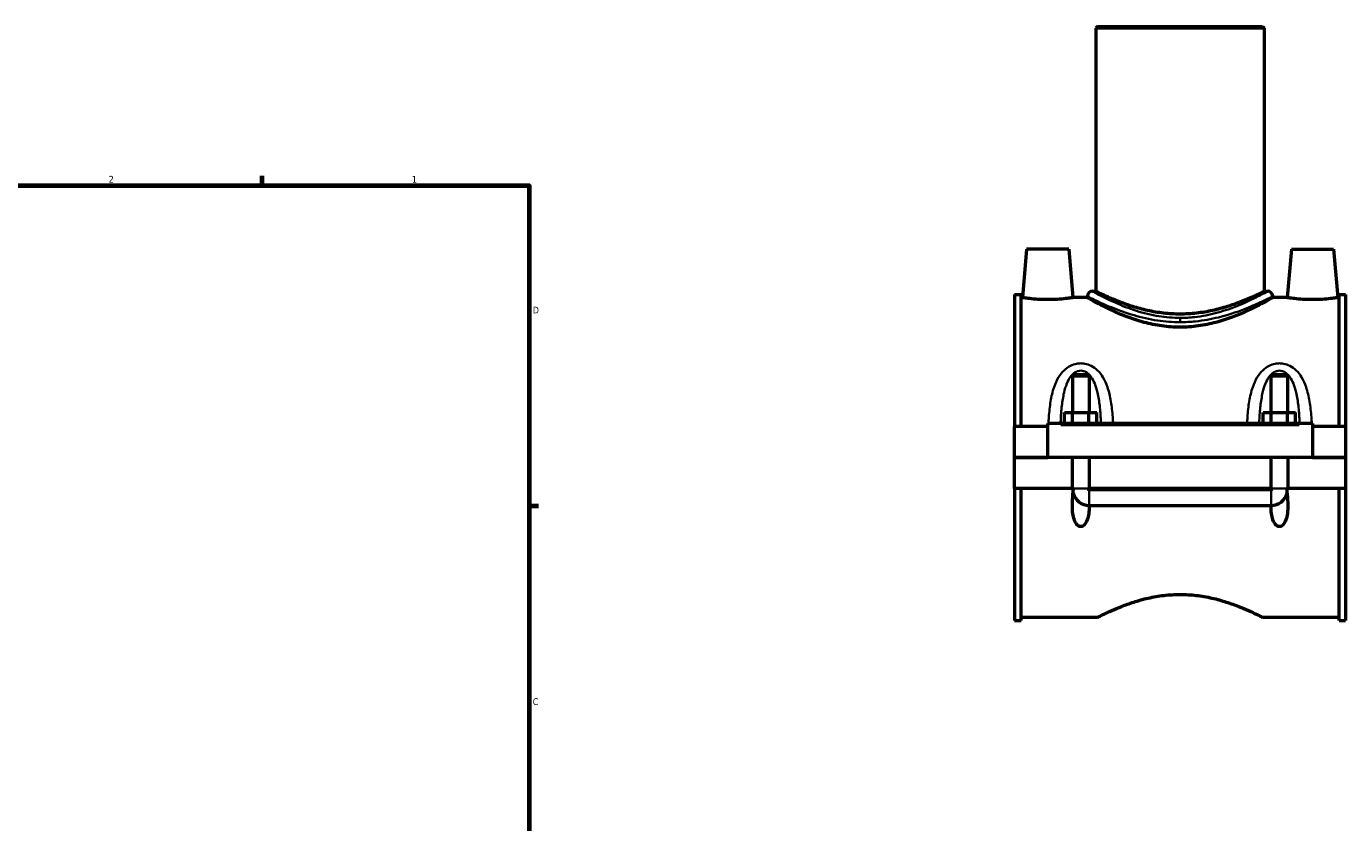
# Model space of a CAD drawing. Header units: inches. Extents: x -0.9 to 53.8, y -0.2 to 48.9.
# Tile 7 of 8: x 26.4 to 45, y 12.1 to 23.2. Entities that reach past the tile are written whole.
import ezdxf

# ---------------------------------------------------------------- set-up
doc = ezdxf.new("R2010")
doc.units = ezdxf.units.IN
doc.header["$MEASUREMENT"] = 0
for name, color, linetype, lineweight in [('Border (ANSI)', 7, 'Continuous', 70), ('Visible (ANSI)', 7, 'Continuous', 50), ('Visible Narrow (ANSI)', 7, 'Continuous', 35)]:
    doc.layers.add(name, color=color, linetype=linetype, lineweight=lineweight)
doc.styles.add('Note Text (ANSI)', font='tahoma.ttf')

# ---------------------------------------------------------------- blocks, each defined once
blk = doc.blocks.new('Borders Default Border')
at = {"layer": 'Border (ANSI)'}
for p, q in [((29.75, 21), (29.75, 21.134)), ((33.5, 16.5), (33.634, 16.5))]:
    blk.add_line(p, q, dxfattribs=at)
at = {"layer": 'Border (ANSI)', "flags": 128}
blk.add_lwpolyline([(0.5, 1), (0.5, 21), (33.5, 21), (33.5, 1), (0.5, 1)], dxfattribs=at)
at = {"layer": 'Border (ANSI)', "color": 5, "true_color": 0x0000ff, "char_height": 0.0945, "attachment_point": 7, "style": 'Note Text (ANSI)'}
for s, insert in [('2', (27.596, 21.04)), ('1', (31.854, 21.04)), ('D', (33.553, 19.203)), ('C', (33.552, 13.701))]:
    blk.add_mtext(s, dxfattribs=dict(at, insert=insert))

msp = doc.modelspace()

# ---------------------------------------------------------------- linework, layer by layer
at = {"layer": 'Visible (ANSI)'}
for p, q in [((41.484, 23.235), (41.461, 23.211)), ((43.827, 23.211), (41.461, 23.211)), ((41.461, 23.211), (41.461, 19.515)), ((41.484, 23.235), (43.803, 23.235)), ((43.803, 23.235), (43.827, 23.211)), ((43.827, 23.211), (43.827, 19.515)), ((40.488, 20.106), (40.429, 19.425)), ((41.079, 20.106), (40.488, 20.106)), ((41.079, 20.106), (41.139, 19.425)), ((44.208, 20.106), (44.149, 19.425)), ((44.208, 20.106), (44.799, 20.106)), ((44.799, 20.106), (44.859, 19.425)), ((40.319, 19.47), (40.319, 17.615)), ((40.319, 19.47), (40.412, 19.47)), ((40.412, 17.615), (40.412, 19.47)), ((41.413, 19.515), (41.461, 19.515)), ((43.827, 19.515), (43.874, 19.515)), ((44.876, 17.615), (44.876, 19.47)), ((44.876, 19.47), (44.969, 19.47)), ((44.969, 19.47), (44.969, 17.615)), ((40.429, 19.425), (40.412, 19.425)), ((41.342, 19.425), (41.139, 19.425)), ((41.342, 19.444), (41.342, 19.425)), ((43.945, 19.444), (43.945, 19.425)), ((44.149, 19.425), (43.945, 19.425)), ((44.876, 19.425), (44.859, 19.425)), ((41.154, 18.345), (41.131, 18.321)), ((41.154, 18.345), (41.343, 18.345)), ((41.343, 18.345), (41.367, 18.321)), ((43.944, 18.345), (43.921, 18.321)), ((43.944, 18.345), (44.133, 18.345)), ((44.133, 18.345), (44.157, 18.321)), ((41.367, 18.321), (41.131, 18.321)), ((41.131, 18.321), (41.131, 17.812)), ((41.367, 18.321), (41.367, 17.812)), ((44.157, 18.321), (43.921, 18.321)), ((43.921, 17.812), (43.921, 18.321)), ((44.157, 17.812), (44.157, 18.321)), ((41.021, 17.655), (41.021, 17.812)), ((41.021, 17.812), (41.135, 17.812)), ((41.135, 17.655), (41.135, 17.812)), ((41.135, 17.812), (41.362, 17.812)), ((41.362, 17.655), (41.362, 17.812)), ((41.362, 17.812), (41.476, 17.812)), ((41.476, 17.655), (41.476, 17.812)), ((43.811, 17.655), (43.811, 17.812)), ((43.811, 17.812), (43.925, 17.812)), ((43.925, 17.655), (43.925, 17.812)), ((43.925, 17.812), (44.152, 17.812)), ((44.152, 17.655), (44.152, 17.812)), ((44.152, 17.812), (44.266, 17.812)), ((44.266, 17.655), (44.266, 17.812)), ((40.784, 17.615), (40.319, 17.615)), ((40.319, 17.181), (40.319, 17.615)), ((40.784, 17.635), (40.784, 17.655)), ((44.504, 17.655), (40.784, 17.655)), ((40.784, 17.181), (40.784, 17.635)), ((44.504, 17.655), (44.504, 17.635)), ((44.504, 17.635), (44.504, 17.181)), ((44.969, 17.615), (44.504, 17.615)), ((44.969, 17.615), (44.969, 17.181)), ((40.319, 17.181), (40.784, 17.181)), ((40.319, 16.742), (40.319, 17.177)), ((41.131, 17.177), (40.319, 17.177)), ((44.504, 17.181), (40.784, 17.181)), ((41.131, 17.181), (41.131, 17.177)), ((41.131, 16.742), (41.131, 17.177)), ((41.367, 17.181), (41.367, 17.177)), ((41.367, 17.177), (41.367, 16.742)), ((43.921, 17.177), (41.367, 17.177)), ((43.921, 17.177), (43.921, 17.181)), ((43.921, 16.742), (43.921, 17.177)), ((44.157, 17.177), (44.157, 17.181)), ((44.157, 17.177), (44.157, 16.742)), ((44.969, 17.177), (44.157, 17.177)), ((44.504, 17.181), (44.969, 17.181)), ((44.969, 17.177), (44.969, 16.742)), ((41.131, 16.742), (40.319, 16.742)), ((40.319, 16.742), (40.319, 14.888)), ((40.412, 14.888), (40.412, 16.742)), ((41.147, 16.742), (41.131, 16.742)), ((41.367, 16.742), (41.351, 16.742)), ((43.921, 16.742), (41.367, 16.742)), ((41.367, 16.728), (43.921, 16.728)), ((43.937, 16.742), (43.921, 16.742)), ((44.157, 16.742), (44.141, 16.742)), ((44.969, 16.742), (44.157, 16.742)), ((44.876, 14.888), (44.876, 16.742)), ((44.969, 16.742), (44.969, 14.888)), ((41.367, 16.506), (43.921, 16.506)), ((40.319, 14.888), (40.412, 14.888)), ((41.484, 14.933), (40.412, 14.933)), ((44.876, 14.933), (43.803, 14.933)), ((44.876, 14.888), (44.969, 14.888))]:
    msp.add_line(p, q, dxfattribs=at)
for centre, radius, start, end in [((41.413, 19.444), 0.071, 90, 180), ((43.874, 19.444), 0.071, 0, 90), ((41.367, 16.742), 0.236, 195.9911, 270), ((43.921, 16.742), 0.236, 270, 344.0089)]:
    msp.add_arc(centre, radius, start, end, dxfattribs=at)
for points, knots in [([(43.827, 19.515), (43.827, 19.515), (43.819, 19.511), (43.789, 19.496), (43.766, 19.484), (43.705, 19.455), (43.667, 19.438), (43.581, 19.4), (43.532, 19.38), (43.428, 19.34), (43.37, 19.319), (43.242, 19.279), (43.173, 19.26), (43.028, 19.228), (42.952, 19.215), (42.798, 19.197), (42.72, 19.193), (42.568, 19.193), (42.49, 19.197), (42.336, 19.215), (42.26, 19.228), (42.115, 19.26), (42.045, 19.279), (41.918, 19.319), (41.859, 19.34), (41.755, 19.38), (41.707, 19.4), (41.62, 19.438), (41.583, 19.455), (41.522, 19.484), (41.499, 19.496), (41.468, 19.511), (41.461, 19.515), (41.461, 19.515)], [4.623169, 4.623169, 4.623169, 4.623169, 5.200228, 5.200228, 5.777288, 5.777288, 6.354347, 6.354347, 6.931406, 6.931406, 7.510139, 7.510139, 8.088872, 8.088872, 8.667605, 8.667605, 9.246338, 9.246338, 9.82507, 9.82507, 10.403803, 10.403803, 10.982536, 10.982536, 11.561269, 11.561269, 12.138328, 12.138328, 12.715388, 12.715388, 13.292447, 13.292447, 13.869506, 13.869506, 13.869506, 13.869506]), ([(40.784, 19.396), (40.739, 19.396), (40.691, 19.398), (40.604, 19.403), (40.564, 19.407), (40.501, 19.414), (40.474, 19.418), (40.438, 19.423), (40.429, 19.425), (40.429, 19.425)], [2.730826, 2.730826, 2.730826, 2.730826, 3.072462, 3.072462, 3.414098, 3.414098, 3.755168, 3.755168, 4.096239, 4.096239, 4.096239, 4.096239]), ([(41.139, 19.425), (41.139, 19.425), (41.13, 19.423), (41.094, 19.418), (41.067, 19.414), (41.004, 19.407), (40.964, 19.403), (40.876, 19.398), (40.829, 19.396), (40.784, 19.396)], [6.827065, 6.827065, 6.827065, 6.827065, 7.168135, 7.168135, 7.509206, 7.509206, 7.850842, 7.850842, 8.192478, 8.192478, 8.192478, 8.192478]), ([(42.644, 19.009), (42.559, 19.009), (42.473, 19.015), (42.303, 19.039), (42.22, 19.056), (42.06, 19.099), (41.984, 19.123), (41.844, 19.175), (41.78, 19.202), (41.667, 19.253), (41.614, 19.279), (41.519, 19.327), (41.477, 19.349), (41.41, 19.386), (41.385, 19.401), (41.351, 19.42), (41.342, 19.425), (41.342, 19.425)], [0, 0, 0, 0, 0.642386, 0.642386, 1.284773, 1.284773, 1.927159, 1.927159, 2.569545, 2.569545, 3.208435, 3.208435, 3.847325, 3.847325, 4.486215, 4.486215, 5.125106, 5.125106, 5.125106, 5.125106]), ([(43.945, 19.425), (43.945, 19.425), (43.937, 19.42), (43.903, 19.401), (43.877, 19.386), (43.81, 19.349), (43.769, 19.327), (43.674, 19.279), (43.62, 19.253), (43.507, 19.202), (43.443, 19.175), (43.303, 19.123), (43.227, 19.099), (43.068, 19.056), (42.984, 19.039), (42.814, 19.015), (42.728, 19.009), (42.644, 19.009)], [15.375317, 15.375317, 15.375317, 15.375317, 16.014207, 16.014207, 16.653097, 16.653097, 17.291987, 17.291987, 17.930877, 17.930877, 18.573263, 18.573263, 19.21565, 19.21565, 19.858036, 19.858036, 20.500422, 20.500422, 20.500422, 20.500422]), ([(44.504, 19.396), (44.459, 19.396), (44.411, 19.398), (44.324, 19.403), (44.284, 19.407), (44.221, 19.414), (44.194, 19.418), (44.158, 19.423), (44.149, 19.425), (44.149, 19.425)], [0, 0, 0, 0, 0.341636, 0.341636, 0.683272, 0.683272, 1.024342, 1.024342, 1.365413, 1.365413, 1.365413, 1.365413]), ([(44.859, 19.425), (44.859, 19.425), (44.85, 19.423), (44.814, 19.418), (44.787, 19.414), (44.724, 19.407), (44.684, 19.403), (44.596, 19.398), (44.549, 19.396), (44.504, 19.396)], [4.096239, 4.096239, 4.096239, 4.096239, 4.437309, 4.437309, 4.77838, 4.77838, 5.120016, 5.120016, 5.461652, 5.461652, 5.461652, 5.461652]), ([(41.367, 16.506), (41.367, 16.475), (41.366, 16.446), (41.36, 16.387), (41.355, 16.355), (41.338, 16.294), (41.326, 16.265), (41.3, 16.233), (41.292, 16.224), (41.277, 16.215), (41.271, 16.213), (41.26, 16.209), (41.255, 16.208), (41.243, 16.208), (41.237, 16.209), (41.226, 16.213), (41.221, 16.215), (41.206, 16.224), (41.197, 16.233), (41.172, 16.265), (41.16, 16.294), (41.143, 16.355), (41.138, 16.387), (41.129, 16.471), (41.13, 16.529), (41.136, 16.639), (41.141, 16.69), (41.147, 16.742)], [1.543147, 1.543147, 1.543147, 1.543147, 1.779213, 1.779213, 2.02096, 2.02096, 2.262707, 2.262707, 2.351011, 2.351011, 2.395164, 2.395164, 2.439316, 2.439316, 2.483468, 2.483468, 2.527621, 2.527621, 2.615926, 2.615926, 2.857672, 2.857672, 3.099419, 3.099419, 3.544222, 3.544222, 3.92065, 3.92065, 3.92065, 3.92065]), ([(41.351, 16.742), (41.351, 16.74), (41.352, 16.738), (41.354, 16.734), (41.355, 16.733), (41.358, 16.73), (41.36, 16.729), (41.363, 16.728), (41.365, 16.728), (41.367, 16.728)], [0.00008173, 0.00008173, 0.00008173, 0.00008173, 0.01652827, 0.01652827, 0.03280021, 0.03280021, 0.04694345, 0.04694345, 0.06082022, 0.06082022, 0.06082022, 0.06082022]), ([(44.141, 16.742), (44.147, 16.69), (44.152, 16.639), (44.158, 16.529), (44.158, 16.471), (44.15, 16.387), (44.145, 16.355), (44.128, 16.294), (44.116, 16.265), (44.09, 16.233), (44.082, 16.224), (44.067, 16.215), (44.061, 16.213), (44.05, 16.209), (44.045, 16.208), (44.033, 16.208), (44.027, 16.209), (44.016, 16.213), (44.011, 16.215), (43.996, 16.224), (43.987, 16.233), (43.962, 16.265), (43.95, 16.294), (43.933, 16.355), (43.928, 16.387), (43.922, 16.446), (43.921, 16.475), (43.921, 16.506)], [0.957982, 0.957982, 0.957982, 0.957982, 1.33441, 1.33441, 1.779213, 1.779213, 2.02096, 2.02096, 2.262707, 2.262707, 2.351011, 2.351011, 2.395164, 2.395164, 2.439316, 2.439316, 2.483468, 2.483468, 2.527621, 2.527621, 2.615926, 2.615926, 2.857672, 2.857672, 3.099419, 3.099419, 3.335486, 3.335486, 3.335486, 3.335486]), ([(43.921, 16.728), (43.923, 16.728), (43.925, 16.728), (43.929, 16.73), (43.93, 16.731), (43.933, 16.734), (43.934, 16.735), (43.936, 16.738), (43.936, 16.74), (43.937, 16.742)], [0, 0, 0, 0, 0.01565557, 0.01565557, 0.03168389, 0.03168389, 0.04590891, 0.04590891, 0.06067727, 0.06067727, 0.06067727, 0.06067727]), ([(41.484, 14.933), (41.484, 14.933), (41.492, 14.936), (41.522, 14.952), (41.544, 14.963), (41.604, 14.992), (41.641, 15.01), (41.726, 15.047), (41.773, 15.068), (41.875, 15.108), (41.932, 15.128), (42.057, 15.168), (42.125, 15.188), (42.267, 15.22), (42.342, 15.233), (42.493, 15.251), (42.569, 15.255), (42.644, 15.255)], [13.604795, 13.604795, 13.604795, 13.604795, 14.170765, 14.170765, 14.736736, 14.736736, 15.302706, 15.302706, 15.868677, 15.868677, 16.436439, 16.436439, 17.004201, 17.004201, 17.571964, 17.571964, 18.139726, 18.139726, 18.139726, 18.139726]), ([(42.644, 15.255), (42.718, 15.255), (42.795, 15.251), (42.946, 15.233), (43.02, 15.22), (43.162, 15.188), (43.23, 15.168), (43.355, 15.128), (43.413, 15.108), (43.514, 15.068), (43.562, 15.047), (43.647, 15.01), (43.683, 14.992), (43.743, 14.963), (43.766, 14.952), (43.796, 14.936), (43.803, 14.933), (43.803, 14.933)], [0, 0, 0, 0, 0.567762, 0.567762, 1.135525, 1.135525, 1.703287, 1.703287, 2.271049, 2.271049, 2.83702, 2.83702, 3.40299, 3.40299, 3.968961, 3.968961, 4.534932, 4.534932, 4.534932, 4.534932])]:
    msp.add_open_spline(points, degree=3, knots=knots, dxfattribs=at)
at = {"layer": 'Visible Narrow (ANSI)'}
for p, q in [((42.644, 19.138), (42.644, 19.084)), ((40.97, 17.635), (44.318, 17.635)), ((41.153, 16.742), (41.344, 16.742)), ((41.367, 16.507), (41.367, 16.719)), ((43.921, 16.507), (43.921, 16.719)), ((44.134, 16.742), (43.943, 16.742))]:
    msp.add_line(p, q, dxfattribs=at)
for points, knots in [([(42.644, 19.14), (42.544, 19.14), (42.443, 19.148), (42.236, 19.181), (42.13, 19.208), (41.923, 19.273), (41.825, 19.312), (41.627, 19.4), (41.537, 19.447), (41.437, 19.501), (41.413, 19.515), (41.413, 19.515)], [10.223913, 10.223913, 10.223913, 10.223913, 11.002003, 11.002003, 11.904524, 11.904524, 12.912507, 12.912507, 14.269454, 14.269454, 15.335868, 15.335868, 15.335868, 15.335868]), ([(43.874, 19.515), (43.874, 19.515), (43.872, 19.514), (43.855, 19.504), (43.815, 19.481), (43.7, 19.422), (43.633, 19.388), (43.441, 19.303), (43.306, 19.25), (43.058, 19.184), (42.955, 19.163), (42.781, 19.144), (42.713, 19.14), (42.644, 19.14)], [25.559777, 25.559777, 25.559777, 25.559777, 25.855776, 25.855776, 27.000935, 27.000935, 27.959606, 27.959606, 29.296384, 29.296384, 30.1367, 30.1367, 30.67174, 30.67174, 30.67174, 30.67174]), ([(41.342, 19.444), (41.342, 19.444), (41.367, 19.431), (41.473, 19.378), (41.568, 19.333), (41.778, 19.248), (41.882, 19.21), (42.1, 19.146), (42.212, 19.12), (42.432, 19.088), (42.538, 19.08), (42.644, 19.08)], [-15.335868, -15.335868, -15.335868, -15.335868, -14.269454, -14.269454, -12.912507, -12.912507, -11.904524, -11.904524, -11.002003, -11.002003, -10.223913, -10.223913, -10.223913, -10.223913]), ([(42.644, 19.08), (42.717, 19.08), (42.789, 19.084), (42.973, 19.103), (43.082, 19.123), (43.344, 19.187), (43.487, 19.238), (43.69, 19.321), (43.761, 19.354), (43.882, 19.411), (43.925, 19.433), (43.943, 19.443), (43.945, 19.444), (43.945, 19.444)], [-30.67174, -30.67174, -30.67174, -30.67174, -30.1367, -30.1367, -29.296384, -29.296384, -27.959606, -27.959606, -27.000935, -27.000935, -25.855776, -25.855776, -25.559777, -25.559777, -25.559777, -25.559777]), ([(41.703, 17.655), (41.702, 17.685), (41.7, 17.715), (41.692, 17.82), (41.684, 17.894), (41.661, 18.036), (41.645, 18.103), (41.607, 18.216), (41.586, 18.263), (41.539, 18.341), (41.514, 18.374), (41.458, 18.428), (41.428, 18.45), (41.367, 18.48), (41.338, 18.491), (41.288, 18.5), (41.268, 18.502), (41.249, 18.502), (41.229, 18.502), (41.21, 18.5), (41.16, 18.491), (41.13, 18.48), (41.07, 18.45), (41.04, 18.428), (40.984, 18.374), (40.959, 18.341), (40.911, 18.263), (40.891, 18.216), (40.852, 18.103), (40.837, 18.036), (40.813, 17.894), (40.806, 17.82), (40.798, 17.715), (40.796, 17.685), (40.794, 17.655)], [-5.86932, -5.86932, -5.86932, -5.86932, -5.652345, -5.652345, -5.10287, -5.10287, -4.575718, -4.575718, -4.173073, -4.173073, -3.843038, -3.843038, -3.550968, -3.550968, -3.312376, -3.312376, -3.163257, -3.163257, -3.163257, -3.014137, -3.014137, -2.775546, -2.775546, -2.483475, -2.483475, -2.15344, -2.15344, -1.750795, -1.750795, -1.223644, -1.223644, -0.674168, -0.674168, -0.457193, -0.457193, -0.457193, -0.457193]), ([(40.965, 17.655), (40.965, 17.67), (40.966, 17.685), (40.97, 17.77), (40.975, 17.839), (40.99, 17.969), (41, 18.031), (41.024, 18.135), (41.037, 18.178), (41.066, 18.251), (41.082, 18.281), (41.117, 18.331), (41.136, 18.351), (41.174, 18.379), (41.193, 18.389), (41.224, 18.397), (41.236, 18.399), (41.249, 18.399), (41.261, 18.399), (41.273, 18.397), (41.305, 18.389), (41.323, 18.379), (41.361, 18.351), (41.38, 18.331), (41.415, 18.281), (41.431, 18.251), (41.461, 18.178), (41.474, 18.135), (41.498, 18.031), (41.508, 17.969), (41.522, 17.839), (41.527, 17.77), (41.532, 17.685), (41.532, 17.67), (41.533, 17.655)], [0.553739, 0.553739, 0.553739, 0.553739, 0.674168, 0.674168, 1.223644, 1.223644, 1.750795, 1.750795, 2.15344, 2.15344, 2.483475, 2.483475, 2.775546, 2.775546, 3.014137, 3.014137, 3.163257, 3.163257, 3.163257, 3.312376, 3.312376, 3.550968, 3.550968, 3.843038, 3.843038, 4.173073, 4.173073, 4.575718, 4.575718, 5.10287, 5.10287, 5.652345, 5.652345, 5.772774, 5.772774, 5.772774, 5.772774]), ([(44.493, 17.655), (44.492, 17.685), (44.49, 17.715), (44.482, 17.82), (44.474, 17.894), (44.451, 18.036), (44.435, 18.103), (44.397, 18.216), (44.376, 18.263), (44.329, 18.341), (44.304, 18.374), (44.248, 18.428), (44.218, 18.45), (44.157, 18.48), (44.128, 18.491), (44.078, 18.5), (44.058, 18.502), (44.039, 18.502), (44.019, 18.502), (44, 18.5), (43.95, 18.491), (43.92, 18.48), (43.86, 18.45), (43.83, 18.428), (43.774, 18.374), (43.749, 18.341), (43.701, 18.263), (43.681, 18.216), (43.642, 18.103), (43.627, 18.036), (43.603, 17.894), (43.596, 17.82), (43.588, 17.715), (43.586, 17.685), (43.584, 17.655)], [-5.869538, -5.869538, -5.869538, -5.869538, -5.652552, -5.652552, -5.10307, -5.10307, -4.575938, -4.575938, -4.173295, -4.173295, -3.843256, -3.843256, -3.551186, -3.551186, -3.312594, -3.312594, -3.163475, -3.163475, -3.163475, -3.014355, -3.014355, -2.775764, -2.775764, -2.483694, -2.483694, -2.153654, -2.153654, -1.751011, -1.751011, -1.22388, -1.22388, -0.674397, -0.674397, -0.457412, -0.457412, -0.457412, -0.457412]), ([(43.755, 17.655), (43.755, 17.67), (43.756, 17.685), (43.76, 17.77), (43.765, 17.839), (43.78, 17.969), (43.79, 18.031), (43.814, 18.135), (43.827, 18.178), (43.856, 18.251), (43.872, 18.281), (43.907, 18.331), (43.926, 18.351), (43.964, 18.379), (43.983, 18.389), (44.014, 18.397), (44.026, 18.399), (44.039, 18.399), (44.051, 18.399), (44.063, 18.397), (44.095, 18.389), (44.113, 18.379), (44.151, 18.351), (44.17, 18.331), (44.205, 18.281), (44.221, 18.251), (44.251, 18.178), (44.264, 18.135), (44.288, 18.031), (44.298, 17.969), (44.312, 17.839), (44.317, 17.77), (44.322, 17.685), (44.322, 17.67), (44.323, 17.655)], [0.553957, 0.553957, 0.553957, 0.553957, 0.674397, 0.674397, 1.22388, 1.22388, 1.751011, 1.751011, 2.153654, 2.153654, 2.483694, 2.483694, 2.775764, 2.775764, 3.014355, 3.014355, 3.163475, 3.163475, 3.163475, 3.312594, 3.312594, 3.551186, 3.551186, 3.843256, 3.843256, 4.173295, 4.173295, 4.575938, 4.575938, 5.10307, 5.10307, 5.652552, 5.652552, 5.772992, 5.772992, 5.772992, 5.772992])]:
    msp.add_open_spline(points, degree=3, knots=knots, dxfattribs=at)

# ---------------------------------------------------------------- block references
msp.add_blockref('Borders Default Border', (0, 0))

doc.saveas('drawing.dxf')
